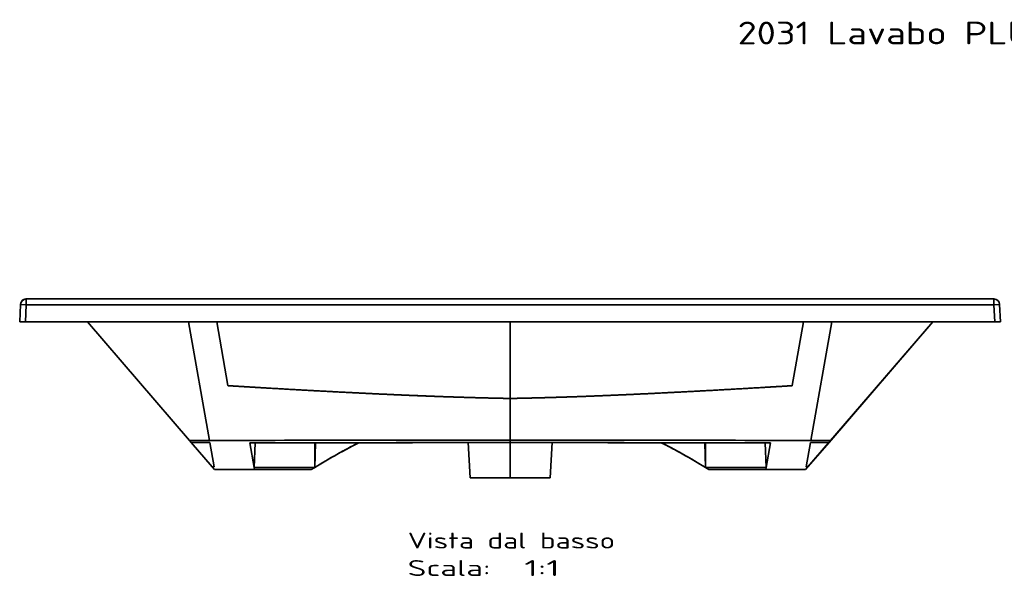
# Model space of a CAD drawing. Extents: x 164 to 1467, y 53 to 1221.
# Tile 2 of 3: x 164 to 1030, y 732 to 1221. Entities that reach past the tile are written whole.
import ezdxf
from ezdxf.enums import TextEntityAlignment as Align

# ---------------------------------------------------------------- set-up
doc = ezdxf.new("R2010")
doc.units = 0
doc.layers.get('0').update_dxf_attribs({"lineweight": 13})
doc.styles.get("Standard").update_dxf_attribs({"font": 'isocp.shx'})

# ---------------------------------------------------------------- blocks, each defined once
blk = doc.blocks.new('BLOCK44')
at = {"color": 7, "lineweight": 13}
blk.add_text('2031 Lavabo PLUS 86', height=20, dxfattribs=at).set_placement((200, 542.25), (529.63, 542.25), align=Align.FIT)
blk = doc.blocks.new('BLOCK46')
at = {"color": 7, "lineweight": 13}
for s, p, p2 in [('Vista dal basso', (-90, -219.43), (92.16, -219.43)), ('Scala:', (-90, -243.61), (-17.14, -243.61)), ('  1:1', (-17.14, -243.61), (43.59, -243.61))]:
    blk.add_text(s, height=14, dxfattribs=at).set_placement(p, p2, align=Align.FIT)
blk = doc.blocks.new('BLOCK47')
at = {"color": 7, "lineweight": 35}
for p, q in [((0, 0), (-425.26, 0)), ((0, 0), (-425.26, 0)), ((-259.19, 0), (-279.2, 0)), ((0, 0), (-259.19, 0)), ((260.14, 0), (0, 0)), ((0, 0), (425.26, 0)), ((259.19, 0), (0, 0)), ((425.26, 0), (0, 0)), ((259.19, 0), (279.2, 0)), ((0, 0), (-425.26, 0)), ((-425.26, -5), (425.26, -5)), ((-425.26, -5), (425.26, -5)), ((-260.14, 0), (0, 0)), ((425.26, 0), (0, 0)), ((0, -20), (-426.04, -20)), ((-426.04, -20), (0, -20)), ((-281.76, -124.37), (-371.52, -20)), ((-281.76, -124.37), (-371.52, -20)), ((-264.24, -124.35), (-282.64, -19.99)), ((-282.64, -20), (-264.24, -124.35)), ((-247.97, -76.06), (-257.87, -20)), ((-257.87, -20), (-247.97, -76.06)), ((0, -20), (0, -87.47)), ((0, -20), (0, -87.47)), ((426.04, -20), (0, -20)), ((426.04, -20), (0, -20)), ((247.97, -76.06), (257.87, -20)), ((257.87, -20), (247.97, -76.06)), ((259.72, -150), (371.52, -20)), ((261.81, -147.57), (371.52, -20)), ((264.24, -124.35), (282.64, -19.99)), ((282.64, -20), (264.24, -124.35)), ((371.52, -20), (280.32, -126.05)), ((281.76, -124.37), (371.52, -20)), ((281.76, -124.37), (371.52, -20)), ((0, -87.47), (0, -124.18)), ((0, -87.47), (0, -124.18)), ((-261.81, -147.57), (-280.32, -126.05)), ((-280.32, -126.05), (-261.81, -147.57)), ((-263.92, -126.17), (-260.15, -147.56)), ((-263.92, -126.17), (-260.15, -147.56)), ((-225.04, -148.17), (-228.87, -126.44)), ((-225.04, -148.17), (-228.87, -126.44)), ((-225.04, -148.17), (-224.07, -126.43)), ((-224.07, -126.43), (-225.04, -148.17)), ((-171.77, -126.39), (-171.77, -148.17)), ((-171.77, -148.17), (-171.03, -126.39)), ((-171.77, -126.39), (-171.77, -148.17)), ((-171.77, -148.17), (-171.03, -126.39)), ((-37, -126.31), (-35.1, -157.4)), ((0, -126.31), (0, -157.4)), ((0, -157.4), (0, -126.31)), ((0, -126.31), (0, -157.4)), ((0, -126.31), (0, -157.4)), ((37, -126.31), (35.1, -157.4)), ((171.77, -148.17), (171.03, -126.39)), ((171.77, -148.17), (171.03, -126.39)), ((171.77, -126.39), (171.77, -148.17)), ((171.77, -126.39), (171.77, -148.17)), ((225.04, -148.17), (224.07, -126.43)), ((224.07, -126.43), (225.04, -148.17)), ((225.04, -148.17), (228.87, -126.44)), ((225.04, -148.17), (228.87, -126.44)), ((263.92, -126.17), (260.15, -147.56)), ((263.92, -126.17), (260.15, -147.56)), ((263.92, -126.17), (260.15, -147.56)), ((261.81, -147.57), (280.32, -126.05)), ((-259.72, -150), (-224.72, -150)), ((-259.72, -150), (-224.72, -150)), ((-225.04, -148.17), (-171.77, -148.17)), ((-225.04, -148.17), (-171.77, -148.17)), ((-174.72, -150), (-224.72, -150)), ((-224.72, -150), (-174.72, -150)), ((225.04, -148.17), (171.77, -148.17)), ((225.04, -148.17), (171.77, -148.17)), ((174.72, -150), (224.72, -150)), ((174.72, -150), (224.72, -150)), ((259.72, -150), (224.72, -150)), ((224.72, -150), (259.72, -150)), ((0, -157.4), (-35.1, -157.4)), ((-35.02, -157.4), (0, -157.4)), ((0, -157.4), (35.02, -157.4)), ((0, -157.4), (35.1, -157.4))]:
    blk.add_line(p, q, dxfattribs=at)
at = {"color": 7, "lineweight": 35, "ltscale": 0.125}
for p, q in [((-425.26, -5), (-425.26, 0)), ((425.26, 0), (425.26, -5)), ((-430.25, -4.74), (-425.26, -5)), ((-430.25, -4.74), (-425.26, -5)), ((-425.26, -5), (-425.26, 0)), ((425.26, 0), (425.26, -5)), ((425.26, -5), (430.25, -4.74)), ((425.26, -5), (430.25, -4.74))]:
    blk.add_line(p, q, dxfattribs=at)
at = {"color": 7, "lineweight": 35, "ltscale": 0.4375}
for p, q in [((-17.5, 0), (0, 0)), ((0, 0), (17.5, 0))]:
    blk.add_line(p, q, dxfattribs=at)
at = {"color": 7, "lineweight": 35, "ltscale": 0.382066}
for p, q in [((-431.05, -20), (-430.25, -4.74)), ((-430.25, -4.74), (-431.05, -20)), ((431.05, -20), (430.25, -4.74)), ((431.05, -20), (430.25, -4.74)), ((431.05, -20), (430.25, -4.74))]:
    blk.add_line(p, q, dxfattribs=at)
at = {"color": 7, "lineweight": 35, "ltscale": 0.375515}
for p, q in [((-426.04, -20), (-425.26, -5)), ((-426.04, -20), (-425.26, -5)), ((425.26, -5), (426.04, -20)), ((425.26, -5), (426.04, -20))]:
    blk.add_line(p, q, dxfattribs=at)
at = {"color": 7, "lineweight": 35, "ltscale": 0.000622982}
for p, q in [((-279.17, 0), (-279.2, 0)), ((279.17, 0), (279.2, 0))]:
    blk.add_line(p, q, dxfattribs=at)
at = {"color": 7, "lineweight": 35, "ltscale": 0.476389}
for p, q in [((-260.14, 0), (-279.2, 0)), ((260.14, 0), (279.2, 0))]:
    blk.add_line(p, q, dxfattribs=at)
at = {"color": 7, "lineweight": 35, "ltscale": 0.125056}
for p, q in [((-431.05, -20), (-426.05, -20)), ((-431.05, -20), (-426.05, -20)), ((426.05, -20), (431.05, -20)), ((431.05, -20), (426.05, -20))]:
    blk.add_line(p, q, dxfattribs=at)
at = {"color": 7, "lineweight": 35, "ltscale": 0.000115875}
blk.add_line((-426.05, -20), (-426.04, -20), dxfattribs=at)
blk.add_line((-426.05, -20), (-426.04, -20), dxfattribs=at)
at = {"color": 7, "lineweight": 35, "ltscale": 0.000115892}
for p, q in [((426.04, -20), (426.05, -20)), ((426.05, -20), (426.04, -20))]:
    blk.add_line(p, q, dxfattribs=at)
at = {"color": 7, "lineweight": 35, "ltscale": 0.438018}
for p, q in [((-264.24, -124.35), (-281.76, -124.37)), ((-264.24, -124.35), (-281.76, -124.37)), ((264.24, -124.35), (281.76, -124.37)), ((264.24, -124.35), (281.76, -124.37))]:
    blk.add_line(p, q, dxfattribs=at)
at = {"color": 7, "lineweight": 35, "ltscale": 0.055415}
for p, q in [((-281.76, -124.37), (-280.32, -126.05)), ((-280.32, -126.05), (-281.76, -124.37)), ((280.32, -126.05), (281.76, -124.37)), ((281.76, -124.37), (280.32, -126.05))]:
    blk.add_line(p, q, dxfattribs=at)
at = {"color": 7, "lineweight": 35, "ltscale": 0.40995}
for p, q in [((-280.32, -126.05), (-263.92, -126.17)), ((-263.92, -126.17), (-280.32, -126.05)), ((280.32, -126.05), (263.92, -126.17)), ((280.32, -126.05), (263.92, -126.17))]:
    blk.add_line(p, q, dxfattribs=at)
at = {"color": 7, "lineweight": 35, "ltscale": 0.053184}
blk.add_line((0, -126.31), (0, -124.18), dxfattribs=at)
blk.add_line((0, -126.31), (0, -124.18), dxfattribs=at)
at = {"color": 7, "lineweight": 35, "ltscale": 0.041518}
for p, q in [((-260.15, -147.56), (-261.81, -147.57)), ((-261.81, -147.57), (-260.15, -147.56)), ((260.15, -147.56), (261.81, -147.57)), ((260.15, -147.56), (261.81, -147.57))]:
    blk.add_line(p, q, dxfattribs=at)
at = {"color": 7, "lineweight": 35, "ltscale": 0.08014}
for p, q in [((-261.81, -147.57), (-259.72, -150)), ((-259.72, -150), (-261.81, -147.57)), ((259.72, -150), (261.81, -147.57)), ((261.81, -147.57), (259.72, -150))]:
    blk.add_line(p, q, dxfattribs=at)
at = {"color": 7, "lineweight": 35, "ltscale": 0.045796}
for p, q in [((-224.72, -149.98), (-225.04, -148.17)), ((-224.72, -149.98), (-225.04, -148.17)), ((224.72, -149.98), (225.04, -148.17)), ((224.72, -149.98), (225.04, -148.17))]:
    blk.add_line(p, q, dxfattribs=at)
at = {"color": 7, "lineweight": 35, "ltscale": 0.000578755}
for p, q in [((-224.72, -150), (-224.72, -149.98)), ((-224.72, -150), (-224.72, -149.98)), ((224.72, -150), (224.72, -149.98)), ((224.72, -150), (224.72, -149.98))]:
    blk.add_line(p, q, dxfattribs=at)
at = {"color": 7, "lineweight": 35}
for centre, radius, start, end in [((-425.25, -5), 5, 90.0038, 176.99613), ((-279.2, -5), 5, 89.71453, 90), ((279.2, -5), 5, 90, 90.28547), ((425.25, -5), 5, 3.0038, 89.99613), ((425.26, -5), 5, 3.00046, 89.99955), ((-425.26, -5), 5, 90, 177), ((-425.26, -5), 5, 89.99897, 143.64558), ((425.26, -5), 5, 3, 90), ((-244.95, -75.53), 3.07, 190.01361, 193.86644), ((-244.95, -75.53), 3.07, 190.01369, 193.86661), ((244.95, -75.53), 3.07, 346.13356, 349.98639), ((244.95, -75.53), 3.07, 346.13339, 349.98631), ((49.98, -284137.09), 284012.91, 90.0100837, 90.0633914), ((49.97, -284056.46), 283932.28, 90.0100831, 90.0634059), ((49.99, -283570.62), 283444.31, 90.0101047, 90.0563695), ((49.99, -283569.69), 283443.39, 90.0101047, 90.0563695), ((105.75, -596.54), 527.27, 117.69382, 118.74563), ((-49.98, -284137.09), 284012.91, 89.9366086, 89.9899163), ((-50.03, -284162.29), 284038.11, 89.9366053, 89.9899083), ((-49.99, -283570.62), 283444.31, 89.9436305, 89.9898953), ((-49.99, -283569.69), 283443.39, 89.9436305, 89.9898953), ((-98.37, -582.45), 511.37, 62.68114, 63.11389), ((-105.61, -596.28), 526.98, 61.27296, 62.32922), ((135.51, -647.95), 586.69, 121.5843, 121.92331), ((135.51, -647.96), 586.69, 121.5843, 121.92331), ((-135.51, -647.96), 586.69, 58.07669, 58.4157), ((-135.51, -647.95), 586.69, 58.07669, 58.4157)]:
    blk.add_arc(centre, radius, start, end, dxfattribs=at)
for centre, major_axis, ratio, start_param, end_param in [((-132.32, -47303.71), (-183.55, -47223.69), 0.087268, 3.186236, 3.195663), ((172.21, -83061.5), (223.01, -82981.47), 0.06585, 3.100885, 3.107996)]:
    blk.add_ellipse(centre, major_axis=major_axis, ratio=ratio, start_param=start_param, end_param=end_param, dxfattribs=at)
for points, knots in [([(-57.26, -85.93), (-84.52, -84.97), (-111.62, -83.79), (-138.51, -82.47), (-176.57, -80.44), (-214.41, -78.26), (-225.6, -77.6), (-236.77, -76.94), (-247.93, -76.26)], [0, 0, 0, 0, 0, 0, 190.10942, 190.10942, 190.10942, 270.120457, 270.120457, 270.120457, 270.120457, 270.120457, 270.120457]), ([(-247.93, -76.26), (-225.47, -77.62), (-202.96, -78.94), (-180.41, -80.22), (-142.37, -82.27), (-104.03, -84.08), (-88.5, -84.76), (-72.91, -85.38), (-57.26, -85.93)], [0, 0, 0, 0, 0, 0, 160.991686, 160.991686, 160.991686, 270.081855, 270.081855, 270.081855, 270.081855, 270.081855, 270.081855]), ([(57.26, -85.93), (88.37, -84.84), (119.26, -83.46), (149.91, -81.9), (187.89, -79.81), (225.66, -77.59), (233.09, -77.15), (240.51, -76.71), (247.93, -76.26)], [0, 0, 0, 0, 0, 0, 216.94297, 216.94297, 216.94297, 270.107441, 270.107441, 270.107441, 270.107441, 270.107441, 270.107441]), ([(247.93, -76.26), (225.47, -77.62), (202.95, -78.94), (180.41, -80.22), (142.37, -82.27), (104.04, -84.08), (88.5, -84.76), (72.91, -85.38), (57.26, -85.93)], [0, 0, 0, 0, 0, 0, 160.996266, 160.996266, 160.996266, 270.091367, 270.091367, 270.091367, 270.091367, 270.091367, 270.091367])]:
    blk.add_open_spline(points, degree=5, knots=knots, dxfattribs=at)
for points in [[(0, -87.47), (-11.5, -87.26), (-22.98, -87), (-34.44, -86.69), (-45.87, -86.33), (-57.26, -85.93)], [(-57.26, -85.93), (-45.87, -86.33), (-34.44, -86.69), (-22.98, -87), (-11.5, -87.26), (0, -87.47)], [(0, -87.47), (11.5, -87.26), (22.98, -87), (34.44, -86.69), (45.87, -86.33), (57.26, -85.93)], [(57.26, -85.93), (45.87, -86.33), (34.44, -86.69), (22.98, -87), (11.5, -87.26), (0, -87.47)], [(-171.77, -148.17), (-164.06, -143.44), (-156.32, -138.88), (-148.54, -134.52), (-140.73, -130.34), (-132.88, -126.36)], [(171.77, -148.17), (164.06, -143.44), (156.32, -138.88), (148.54, -134.52), (140.73, -130.34), (132.88, -126.36)]]:
    blk.add_open_spline(points, degree=5, dxfattribs=at)

msp = doc.modelspace()

# ---------------------------------------------------------------- block references
at = {"lineweight": 0}
for name, p in [('BLOCK44', (595.14, 657.01)), ('BLOCK47', (595.14, 975.37)), ('BLOCK46', (595.14, 975.37))]:
    msp.add_blockref(name, p, dxfattribs=at)

doc.saveas('drawing.dxf')
